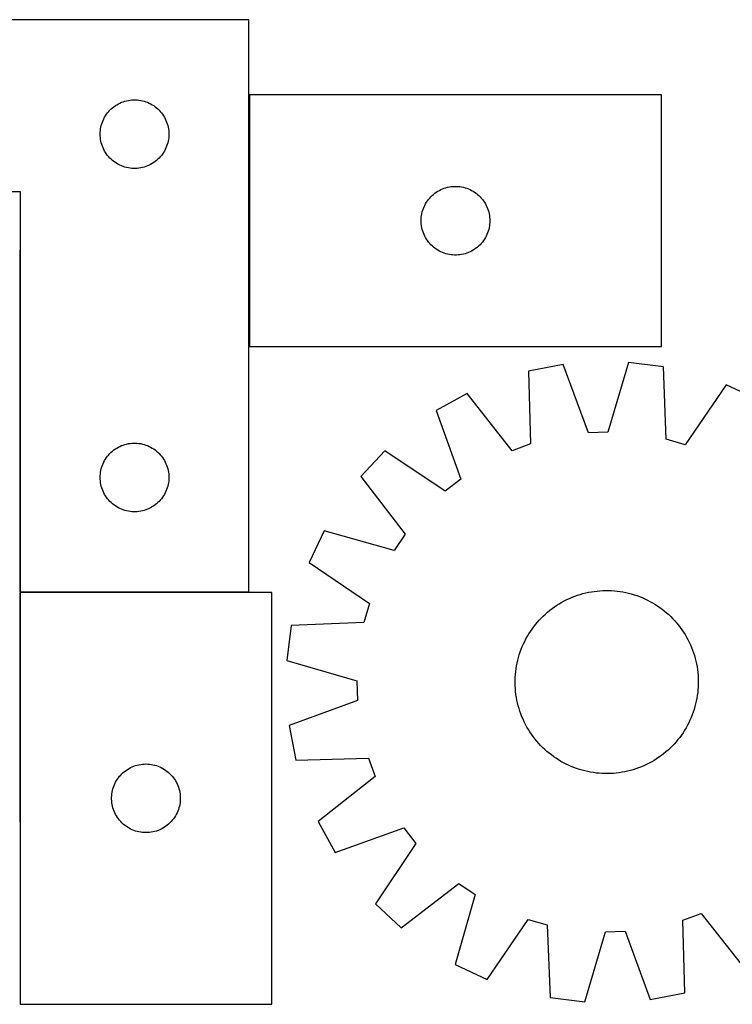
# Model space of a CAD drawing. Header units: millimetres. Extents: x 7 to 1491, y 7 to 438.
# Tile 5 of 6: x 869 to 1180, y 8 to 438. Entities that reach past the tile are written whole.
import ezdxf

# ---------------------------------------------------------------- set-up
doc = ezdxf.new("R2010")
doc.units = ezdxf.units.MM
doc.layers.add('COMMON', color=5, linetype='CONTINUOUS', true_color=0x0000ff)
doc.layers.add('CUT', color=7, linetype='CONTINUOUS', true_color=0x000000)

msp = doc.modelspace()

# ---------------------------------------------------------------- linework, layer by layer
at = {"layer": 'COMMON'}
for p, q in [((969.170105, 405.005926), (969.170105, 295.005926)), ((868.970104, 337.180488), (868.970104, 187.835273)), ((868.970104, 187.635272), (868.970104, 87.180488)), ((969.070105, 187.735273), (869.070105, 187.735273))]:
    msp.add_line(p, q, dxfattribs=at)
at = {"layer": 'CUT'}
for p, q in [((969.070105, 437.835273), (669.070105, 437.835273)), ((969.070105, 187.835273), (969.070105, 437.835273)), ((1149.270106, 405.005926), (969.270106, 405.005926)), ((969.270106, 405.005926), (969.270106, 295.005926)), ((1149.270106, 295.005926), (1149.270106, 405.005926)), ((910.066891, 399.832861), (910.696449, 400.280428)), ((910.696449, 400.280428), (911.348213, 400.694992)), ((911.348213, 400.694992), (912.020454, 401.075455)), ((912.020454, 401.075455), (912.711389, 401.420807)), ((912.711389, 401.420807), (913.419187, 401.730132)), ((913.419187, 401.730132), (914.141969, 402.002611)), ((914.141969, 402.002611), (914.87782, 402.237521)), ((914.87782, 402.237521), (915.624789, 402.434238)), ((915.624789, 402.434238), (916.380894, 402.592242)), ((916.380894, 402.592242), (917.14413, 402.711113)), ((917.14413, 402.711113), (917.912473, 402.790536)), ((917.912473, 402.790536), (918.683886, 402.8303)), ((918.683886, 402.8303), (919.456324, 402.8303)), ((919.456324, 402.8303), (920.227737, 402.790536)), ((920.227737, 402.790536), (920.99608, 402.711113)), ((920.99608, 402.711113), (921.759316, 402.592242)), ((921.759316, 402.592242), (922.515421, 402.434238)), ((922.515421, 402.434238), (923.26239, 402.237521)), ((923.26239, 402.237521), (923.998241, 402.002611)), ((923.998241, 402.002611), (924.721023, 401.730132)), ((924.721023, 401.730132), (925.428821, 401.420807)), ((925.428821, 401.420807), (926.119756, 401.075455)), ((926.119756, 401.075455), (926.791997, 400.694992)), ((926.791997, 400.694992), (927.443761, 400.280428)), ((927.443761, 400.280428), (928.073319, 399.832861)), ((906.015826, 395.223494), (906.413472, 395.885716)), ((906.413472, 395.885716), (906.84468, 396.526589)), ((906.84468, 396.526589), (907.308308, 397.144415)), ((907.308308, 397.144415), (907.803126, 397.737555)), ((907.803126, 397.737555), (908.327822, 398.304435)), ((908.327822, 398.304435), (908.881005, 398.843553)), ((908.881005, 398.843553), (909.461207, 399.353479)), ((909.461207, 399.353479), (910.066891, 399.832861)), ((928.073319, 399.832861), (928.679003, 399.353479)), ((928.679003, 399.353479), (929.259205, 398.843553)), ((929.259205, 398.843553), (929.812388, 398.304435)), ((929.812388, 398.304435), (930.337084, 397.737555)), ((930.337084, 397.737555), (930.831902, 397.144415)), ((930.831902, 397.144415), (931.29553, 396.526589)), ((931.29553, 396.526589), (931.726738, 395.885716)), ((931.726738, 395.885716), (932.124384, 395.223494)), ((904.38727, 390.903554), (904.564689, 391.65534)), ((904.564689, 391.65534), (904.780574, 392.396995)), ((904.780574, 392.396995), (905.034353, 393.126554)), ((905.034353, 393.126554), (905.325351, 393.842081)), ((905.325351, 393.842081), (905.652799, 394.54168)), ((905.652799, 394.54168), (906.015826, 395.223494)), ((932.124384, 395.223494), (932.487411, 394.54168)), ((932.487411, 394.54168), (932.814859, 393.842081)), ((932.814859, 393.842081), (933.105857, 393.126554)), ((933.105857, 393.126554), (933.359636, 392.396995)), ((933.359636, 392.396995), (933.575521, 391.65534)), ((933.575521, 391.65534), (933.75294, 390.903554)), ((904.070105, 387.835273), (904.089994, 388.607454)), ((904.089994, 387.063091), (904.070105, 387.835273)), ((904.089994, 388.607454), (904.149607, 389.377588)), ((904.149607, 389.377588), (904.248787, 390.143631)), ((904.248787, 390.143631), (904.38727, 390.903554)), ((933.75294, 390.903554), (933.891423, 390.143631)), ((933.891423, 390.143631), (933.990603, 389.377588)), ((933.990603, 389.377588), (934.050216, 388.607454)), ((934.050216, 388.607454), (934.070105, 387.835273)), ((934.070105, 387.835273), (934.050216, 387.063091)), ((904.149607, 386.292958), (904.089994, 387.063091)), ((904.248787, 385.526914), (904.149607, 386.292958)), ((904.38727, 384.766992), (904.248787, 385.526914)), ((904.564689, 384.015206), (904.38727, 384.766992)), ((904.780574, 383.27355), (904.564689, 384.015206)), ((905.034353, 382.543991), (904.780574, 383.27355)), ((933.359636, 383.27355), (933.105857, 382.543991)), ((933.575521, 384.015206), (933.359636, 383.27355)), ((933.75294, 384.766992), (933.575521, 384.015206)), ((933.891423, 385.526914), (933.75294, 384.766992)), ((933.990603, 386.292958), (933.891423, 385.526914)), ((934.050216, 387.063091), (933.990603, 386.292958)), ((905.325351, 381.828464), (905.034353, 382.543991)), ((905.652799, 381.128866), (905.325351, 381.828464)), ((906.015826, 380.447052), (905.652799, 381.128866)), ((906.413472, 379.78483), (906.015826, 380.447052)), ((906.84468, 379.143956), (906.413472, 379.78483)), ((907.308308, 378.526131), (906.84468, 379.143956)), ((931.29553, 379.143956), (930.831902, 378.526131)), ((931.726738, 379.78483), (931.29553, 379.143956)), ((932.124384, 380.447052), (931.726738, 379.78483)), ((932.487411, 381.128866), (932.124384, 380.447052)), ((932.814859, 381.828464), (932.487411, 381.128866)), ((933.105857, 382.543991), (932.814859, 381.828464)), ((907.803126, 377.932991), (907.308308, 378.526131)), ((908.327822, 377.36611), (907.803126, 377.932991)), ((908.881005, 376.826992), (908.327822, 377.36611)), ((909.461207, 376.317066), (908.881005, 376.826992)), ((910.066891, 375.837684), (909.461207, 376.317066)), ((910.696449, 375.390118), (910.066891, 375.837684)), ((911.348213, 374.975553), (910.696449, 375.390118)), ((912.020454, 374.595091), (911.348213, 374.975553)), ((912.711389, 374.249739), (912.020454, 374.595091)), ((926.119756, 374.595091), (925.428821, 374.249739)), ((926.791997, 374.975553), (926.119756, 374.595091)), ((927.443761, 375.390118), (926.791997, 374.975553)), ((928.073319, 375.837684), (927.443761, 375.390118)), ((928.679003, 376.317066), (928.073319, 375.837684)), ((929.259205, 376.826992), (928.679003, 376.317066)), ((929.812388, 377.36611), (929.259205, 376.826992)), ((930.337084, 377.932991), (929.812388, 377.36611)), ((930.831902, 378.526131), (930.337084, 377.932991)), ((913.419187, 373.940413), (912.711389, 374.249739)), ((914.141969, 373.667934), (913.419187, 373.940413)), ((914.87782, 373.433025), (914.141969, 373.667934)), ((915.624789, 373.236307), (914.87782, 373.433025)), ((916.380894, 373.078303), (915.624789, 373.236307)), ((917.14413, 372.959433), (916.380894, 373.078303)), ((917.912473, 372.88001), (917.14413, 372.959433)), ((918.683886, 372.840246), (917.912473, 372.88001)), ((919.456324, 372.840246), (918.683886, 372.840246)), ((920.227737, 372.88001), (919.456324, 372.840246)), ((920.99608, 372.959433), (920.227737, 372.88001)), ((921.759316, 373.078303), (920.99608, 372.959433)), ((922.515421, 373.236307), (921.759316, 373.078303)), ((923.26239, 373.433025), (922.515421, 373.236307)), ((923.998241, 373.667934), (923.26239, 373.433025)), ((924.721023, 373.940413), (923.998241, 373.667934)), ((925.428821, 374.249739), (924.721023, 373.940413)), ((669.070105, 362.835273), (869.070105, 362.835273)), ((869.070105, 362.835273), (869.070105, 187.835273)), ((1049.081006, 361.014207), (1049.661208, 361.524133)), ((1049.661208, 361.524133), (1050.266892, 362.003515)), ((1050.266892, 362.003515), (1050.89645, 362.451082)), ((1050.89645, 362.451082), (1051.548214, 362.865646)), ((1051.548214, 362.865646), (1052.220455, 363.246108)), ((1052.220455, 363.246108), (1052.91139, 363.59146)), ((1052.91139, 363.59146), (1053.619188, 363.900786)), ((1053.619188, 363.900786), (1054.34197, 364.173265)), ((1054.34197, 364.173265), (1055.077821, 364.408174)), ((1055.077821, 364.408174), (1055.82479, 364.604892)), ((1055.82479, 364.604892), (1056.580895, 364.762896)), ((1056.580895, 364.762896), (1057.344131, 364.881766)), ((1057.344131, 364.881766), (1058.112474, 364.961189)), ((1058.112474, 364.961189), (1058.883887, 365.000953)), ((1058.883887, 365.000953), (1059.656325, 365.000953)), ((1059.656325, 365.000953), (1060.427738, 364.961189)), ((1060.427738, 364.961189), (1061.196081, 364.881766)), ((1061.196081, 364.881766), (1061.959317, 364.762896)), ((1061.959317, 364.762896), (1062.715422, 364.604892)), ((1062.715422, 364.604892), (1063.462391, 364.408174)), ((1063.462391, 364.408174), (1064.198242, 364.173265)), ((1064.198242, 364.173265), (1064.921024, 363.900786)), ((1064.921024, 363.900786), (1065.628822, 363.59146)), ((1065.628822, 363.59146), (1066.319757, 363.246108)), ((1066.319757, 363.246108), (1066.991998, 362.865646)), ((1066.991998, 362.865646), (1067.643762, 362.451082)), ((1067.643762, 362.451082), (1068.27332, 362.003515)), ((1068.27332, 362.003515), (1068.879004, 361.524133)), ((1068.879004, 361.524133), (1069.459206, 361.014207)), ((1045.8528, 356.712333), (1046.215827, 357.394147)), ((1046.215827, 357.394147), (1046.613473, 358.056369)), ((1046.613473, 358.056369), (1047.044681, 358.697243)), ((1047.044681, 358.697243), (1047.508309, 359.315069)), ((1047.508309, 359.315069), (1048.003127, 359.908208)), ((1048.003127, 359.908208), (1048.527823, 360.475089)), ((1048.527823, 360.475089), (1049.081006, 361.014207)), ((1069.459206, 361.014207), (1070.012389, 360.475089)), ((1070.012389, 360.475089), (1070.537085, 359.908208)), ((1070.537085, 359.908208), (1071.031903, 359.315069)), ((1071.031903, 359.315069), (1071.495531, 358.697243)), ((1071.495531, 358.697243), (1071.926739, 358.056369)), ((1071.926739, 358.056369), (1072.324385, 357.394147)), ((1072.324385, 357.394147), (1072.687412, 356.712333)), ((1044.448788, 352.314285), (1044.587271, 353.074207)), ((1044.587271, 353.074207), (1044.76469, 353.825993)), ((1044.76469, 353.825993), (1044.980575, 354.567649)), ((1044.980575, 354.567649), (1045.234354, 355.297208)), ((1045.234354, 355.297208), (1045.525352, 356.012735)), ((1045.525352, 356.012735), (1045.8528, 356.712333)), ((1072.687412, 356.712333), (1073.01486, 356.012735)), ((1073.01486, 356.012735), (1073.305858, 355.297208)), ((1073.305858, 355.297208), (1073.559637, 354.567649)), ((1073.559637, 354.567649), (1073.775522, 353.825993)), ((1073.775522, 353.825993), (1073.952941, 353.074207)), ((1073.952941, 353.074207), (1074.091424, 352.314285)), ((1044.270106, 350.005926), (1044.289995, 350.778108)), ((1044.289995, 349.233745), (1044.270106, 350.005926)), ((1044.289995, 350.778108), (1044.349608, 351.548241)), ((1044.349608, 348.463611), (1044.289995, 349.233745)), ((1044.349608, 351.548241), (1044.448788, 352.314285)), ((1044.448788, 347.697568), (1044.349608, 348.463611)), ((1074.091424, 352.314285), (1074.190604, 351.548241)), ((1074.190604, 348.463611), (1074.091424, 347.697568)), ((1074.190604, 351.548241), (1074.250217, 350.778108)), ((1074.250217, 349.233745), (1074.190604, 348.463611)), ((1074.250217, 350.778108), (1074.270106, 350.005926)), ((1074.270106, 350.005926), (1074.250217, 349.233745)), ((1044.587271, 346.937645), (1044.448788, 347.697568)), ((1044.76469, 346.18586), (1044.587271, 346.937645)), ((1044.980575, 345.444204), (1044.76469, 346.18586)), ((1045.234354, 344.714645), (1044.980575, 345.444204)), ((1045.525352, 343.999118), (1045.234354, 344.714645)), ((1073.305858, 344.714645), (1073.01486, 343.999118)), ((1073.559637, 345.444204), (1073.305858, 344.714645)), ((1073.775522, 346.18586), (1073.559637, 345.444204)), ((1073.952941, 346.937645), (1073.775522, 346.18586)), ((1074.091424, 347.697568), (1073.952941, 346.937645)), ((1045.8528, 343.299519), (1045.525352, 343.999118)), ((1046.215827, 342.617705), (1045.8528, 343.299519)), ((1046.613473, 341.955483), (1046.215827, 342.617705)), ((1047.044681, 341.31461), (1046.613473, 341.955483)), ((1047.508309, 340.696784), (1047.044681, 341.31461)), ((1048.003127, 340.103645), (1047.508309, 340.696784)), ((1048.527823, 339.536764), (1048.003127, 340.103645)), ((1070.537085, 340.103645), (1070.012389, 339.536764)), ((1071.031903, 340.696784), (1070.537085, 340.103645)), ((1071.495531, 341.31461), (1071.031903, 340.696784)), ((1071.926739, 341.955483), (1071.495531, 341.31461)), ((1072.324385, 342.617705), (1071.926739, 341.955483)), ((1072.687412, 343.299519), (1072.324385, 342.617705)), ((1073.01486, 343.999118), (1072.687412, 343.299519)), ((1049.081006, 338.997646), (1048.527823, 339.536764)), ((1049.661208, 338.48772), (1049.081006, 338.997646)), ((1050.266892, 338.008338), (1049.661208, 338.48772)), ((1050.89645, 337.560771), (1050.266892, 338.008338)), ((1051.548214, 337.146207), (1050.89645, 337.560771)), ((1052.220455, 336.765744), (1051.548214, 337.146207)), ((1052.91139, 336.420392), (1052.220455, 336.765744)), ((1053.619188, 336.111067), (1052.91139, 336.420392)), ((1054.34197, 335.838588), (1053.619188, 336.111067)), ((1055.077821, 335.603678), (1054.34197, 335.838588)), ((1055.82479, 335.406961), (1055.077821, 335.603678)), ((1063.462391, 335.603678), (1062.715422, 335.406961)), ((1064.198242, 335.838588), (1063.462391, 335.603678)), ((1064.921024, 336.111067), (1064.198242, 335.838588)), ((1065.628822, 336.420392), (1064.921024, 336.111067)), ((1066.319757, 336.765744), (1065.628822, 336.420392)), ((1066.991998, 337.146207), (1066.319757, 336.765744)), ((1067.643762, 337.560771), (1066.991998, 337.146207)), ((1068.27332, 338.008338), (1067.643762, 337.560771)), ((1068.879004, 338.48772), (1068.27332, 338.008338)), ((1069.459206, 338.997646), (1068.879004, 338.48772)), ((1070.012389, 339.536764), (1069.459206, 338.997646)), ((1056.580895, 335.248957), (1055.82479, 335.406961)), ((1057.344131, 335.130086), (1056.580895, 335.248957)), ((1058.112474, 335.050663), (1057.344131, 335.130086)), ((1058.883887, 335.010899), (1058.112474, 335.050663)), ((1059.656325, 335.010899), (1058.883887, 335.010899)), ((1060.427738, 335.050663), (1059.656325, 335.010899)), ((1061.196081, 335.130086), (1060.427738, 335.050663)), ((1061.959317, 335.248957), (1061.196081, 335.130086)), ((1062.715422, 335.406961), (1061.959317, 335.248957)), ((969.270106, 295.005926), (1149.270106, 295.005926)), ((1106.290346, 287.131603), (1091.185119, 284.205399)), ((1091.185119, 284.205399), (1092.098352, 252.454167)), ((1117.299992, 257.33626), (1106.290346, 287.131603)), ((1134.812436, 288.109478), (1125.869301, 257.630057)), ((1150.082607, 286.224691), (1134.812436, 288.109478)), ((1151.346135, 254.485469), (1150.082607, 286.224691)), ((1177.510906, 278.340896), (1159.58682, 252.116825)), ((1191.45127, 271.829614), (1177.510906, 278.340896)), ((1064.361181, 274.461574), (1050.899503, 267.010817)), ((1084.039243, 249.526687), (1064.361181, 274.461574)), ((1050.899503, 267.010817), (1061.579709, 237.095805)), ((1125.869301, 257.630057), (1117.299992, 257.33626)), ((1159.58682, 252.116825), (1151.346135, 254.485469)), ((909.461207, 249.353479), (910.066891, 249.832861)), ((910.066891, 249.832861), (910.696449, 250.280428)), ((910.696449, 250.280428), (911.348213, 250.694992)), ((911.348213, 250.694992), (912.020454, 251.075455)), ((912.020454, 251.075455), (912.711389, 251.420807)), ((912.711389, 251.420807), (913.419187, 251.730132)), ((913.419187, 251.730132), (914.141969, 252.002611)), ((914.141969, 252.002611), (914.87782, 252.237521)), ((914.87782, 252.237521), (915.624789, 252.434238)), ((915.624789, 252.434238), (916.380894, 252.592242)), ((916.380894, 252.592242), (917.14413, 252.711113)), ((917.14413, 252.711113), (917.912473, 252.790536)), ((917.912473, 252.790536), (918.683886, 252.8303)), ((918.683886, 252.8303), (919.456324, 252.8303)), ((919.456324, 252.8303), (920.227737, 252.790536)), ((920.227737, 252.790536), (920.99608, 252.711113)), ((920.99608, 252.711113), (921.759316, 252.592242)), ((921.759316, 252.592242), (922.515421, 252.434238)), ((922.515421, 252.434238), (923.26239, 252.237521)), ((923.26239, 252.237521), (923.998241, 252.002611)), ((923.998241, 252.002611), (924.721023, 251.730132)), ((924.721023, 251.730132), (925.428821, 251.420807)), ((925.428821, 251.420807), (926.119756, 251.075455)), ((926.119756, 251.075455), (926.791997, 250.694992)), ((926.791997, 250.694992), (927.443761, 250.280428)), ((927.443761, 250.280428), (928.073319, 249.832861)), ((928.073319, 249.832861), (928.679003, 249.353479)), ((1092.098352, 252.454167), (1084.039243, 249.526687)), ((905.652799, 244.54168), (906.015826, 245.223494)), ((906.015826, 245.223494), (906.413472, 245.885716)), ((906.413472, 245.885716), (906.84468, 246.526589)), ((906.84468, 246.526589), (907.308308, 247.144415)), ((907.308308, 247.144415), (907.803126, 247.737555)), ((907.803126, 247.737555), (908.327822, 248.304435)), ((908.327822, 248.304435), (908.881005, 248.843553)), ((908.881005, 248.843553), (909.461207, 249.353479)), ((928.679003, 249.353479), (929.259205, 248.843553)), ((929.259205, 248.843553), (929.812388, 248.304435)), ((929.812388, 248.304435), (930.337084, 247.737555)), ((930.337084, 247.737555), (930.831902, 247.144415)), ((930.831902, 247.144415), (931.29553, 246.526589)), ((931.29553, 246.526589), (931.726738, 245.885716)), ((931.726738, 245.885716), (932.124384, 245.223494)), ((932.124384, 245.223494), (932.487411, 244.54168)), ((1028.399429, 249.454836), (1017.899022, 238.208858)), ((1054.819682, 231.821205), (1028.399429, 249.454836)), ((904.38727, 240.903554), (904.564689, 241.65534)), ((904.564689, 241.65534), (904.780574, 242.396995)), ((904.780574, 242.396995), (905.034353, 243.126554)), ((905.034353, 243.126554), (905.325351, 243.842081)), ((905.325351, 243.842081), (905.652799, 244.54168)), ((932.487411, 244.54168), (932.814859, 243.842081)), ((932.814859, 243.842081), (933.105857, 243.126554)), ((933.105857, 243.126554), (933.359636, 242.396995)), ((933.359636, 242.396995), (933.575521, 241.65534)), ((933.575521, 241.65534), (933.75294, 240.903554)), ((904.070105, 237.835273), (904.089994, 238.607454)), ((904.089994, 237.063091), (904.070105, 237.835273)), ((904.089994, 238.607454), (904.149607, 239.377588)), ((904.149607, 236.292958), (904.089994, 237.063091)), ((904.149607, 239.377588), (904.248787, 240.143631)), ((904.248787, 240.143631), (904.38727, 240.903554)), ((933.75294, 240.903554), (933.891423, 240.143631)), ((933.891423, 240.143631), (933.990603, 239.377588)), ((933.990603, 239.377588), (934.050216, 238.607454)), ((934.050216, 237.063091), (933.990603, 236.292958)), ((934.050216, 238.607454), (934.070105, 237.835273)), ((934.070105, 237.835273), (934.050216, 237.063091)), ((1017.899022, 238.208858), (1037.300749, 213.058356)), ((1061.579709, 237.095805), (1054.819682, 231.821205)), ((904.248787, 235.526914), (904.149607, 236.292958)), ((904.38727, 234.766992), (904.248787, 235.526914)), ((904.564689, 234.015206), (904.38727, 234.766992)), ((904.780574, 233.27355), (904.564689, 234.015206)), ((905.034353, 232.543991), (904.780574, 233.27355)), ((905.325351, 231.828464), (905.034353, 232.543991)), ((933.105857, 232.543991), (932.814859, 231.828464)), ((933.359636, 233.27355), (933.105857, 232.543991)), ((933.575521, 234.015206), (933.359636, 233.27355)), ((933.75294, 234.766992), (933.575521, 234.015206)), ((933.891423, 235.526914), (933.75294, 234.766992)), ((933.990603, 236.292958), (933.891423, 235.526914)), ((905.652799, 231.128866), (905.325351, 231.828464)), ((906.015826, 230.447052), (905.652799, 231.128866)), ((906.413472, 229.78483), (906.015826, 230.447052)), ((906.84468, 229.143956), (906.413472, 229.78483)), ((907.308308, 228.526131), (906.84468, 229.143956)), ((907.803126, 227.932991), (907.308308, 228.526131)), ((930.831902, 228.526131), (930.337084, 227.932991)), ((931.29553, 229.143956), (930.831902, 228.526131)), ((931.726738, 229.78483), (931.29553, 229.143956)), ((932.124384, 230.447052), (931.726738, 229.78483)), ((932.487411, 231.128866), (932.124384, 230.447052)), ((932.814859, 231.828464), (932.487411, 231.128866)), ((908.327822, 227.36611), (907.803126, 227.932991)), ((908.881005, 226.826992), (908.327822, 227.36611)), ((909.461207, 226.317066), (908.881005, 226.826992)), ((910.066891, 225.837684), (909.461207, 226.317066)), ((910.696449, 225.390118), (910.066891, 225.837684)), ((911.348213, 224.975553), (910.696449, 225.390118)), ((912.020454, 224.595091), (911.348213, 224.975553)), ((912.711389, 224.249739), (912.020454, 224.595091)), ((913.419187, 223.940413), (912.711389, 224.249739)), ((914.141969, 223.667934), (913.419187, 223.940413)), ((924.721023, 223.940413), (923.998241, 223.667934)), ((925.428821, 224.249739), (924.721023, 223.940413)), ((926.119756, 224.595091), (925.428821, 224.249739)), ((926.791997, 224.975553), (926.119756, 224.595091)), ((927.443761, 225.390118), (926.791997, 224.975553)), ((928.073319, 225.837684), (927.443761, 225.390118)), ((928.679003, 226.317066), (928.073319, 225.837684)), ((929.259205, 226.826992), (928.679003, 226.317066)), ((929.812388, 227.36611), (929.259205, 226.826992)), ((930.337084, 227.932991), (929.812388, 227.36611)), ((914.87782, 223.433025), (914.141969, 223.667934)), ((915.624789, 223.236307), (914.87782, 223.433025)), ((916.380894, 223.078303), (915.624789, 223.236307)), ((917.14413, 222.959433), (916.380894, 223.078303)), ((917.912473, 222.88001), (917.14413, 222.959433)), ((918.683886, 222.840246), (917.912473, 222.88001)), ((919.456324, 222.840246), (918.683886, 222.840246)), ((920.227737, 222.88001), (919.456324, 222.840246)), ((920.99608, 222.959433), (920.227737, 222.88001)), ((921.759316, 223.078303), (920.99608, 222.959433)), ((922.515421, 223.236307), (921.759316, 223.078303)), ((923.26239, 223.433025), (922.515421, 223.236307)), ((923.998241, 223.667934), (923.26239, 223.433025)), ((1001.925277, 214.559222), (995.413995, 200.618858)), ((1032.501523, 205.95295), (1001.925277, 214.559222)), ((1037.300749, 213.058356), (1032.501523, 205.95295)), ((995.413995, 200.618858), (1021.638067, 182.694772)), ((869.070105, 187.835273), (969.070105, 187.835273)), ((979.070105, 187.635272), (869.070105, 187.635272)), ((869.070105, 187.635272), (869.070105, 7.635272)), ((979.070105, 7.635272), (979.070105, 187.635272)), ((1109.045325, 184.969375), (1110.201043, 185.462654)), ((1110.201043, 185.462654), (1111.371684, 185.919389)), ((1111.371684, 185.919389), (1112.556094, 186.339127)), ((1112.556094, 186.339127), (1113.753103, 186.721455)), ((1113.753103, 186.721455), (1114.961531, 187.065995)), ((1114.961531, 187.065995), (1116.180186, 187.372407)), ((1116.180186, 187.372407), (1117.407863, 187.64039)), ((1117.407863, 187.64039), (1118.643353, 187.869678)), ((1118.643353, 187.869678), (1119.885434, 188.060045)), ((1119.885434, 188.060045), (1121.132883, 188.211303)), ((1121.132883, 188.211303), (1122.384467, 188.323304)), ((1122.384467, 188.323304), (1123.638952, 188.395936)), ((1123.638952, 188.395936), (1124.895098, 188.429128)), ((1124.895098, 188.429128), (1126.151668, 188.422847)), ((1126.151668, 188.422847), (1127.407421, 188.377099)), ((1127.407421, 188.377099), (1128.661116, 188.29193)), ((1128.661116, 188.29193), (1129.911518, 188.167423)), ((1129.911518, 188.167423), (1131.157392, 188.003702)), ((1131.157392, 188.003702), (1132.397509, 187.800927)), ((1132.397509, 187.800927), (1133.630644, 187.5593)), ((1133.630644, 187.5593), (1134.855582, 187.279058)), ((1134.855582, 187.279058), (1136.071112, 186.960478)), ((1136.071112, 186.960478), (1137.276035, 186.603875)), ((1137.276035, 186.603875), (1138.469163, 186.2096)), ((1138.469163, 186.2096), (1139.649318, 185.778042)), ((1139.649318, 185.778042), (1140.815335, 185.309628)), ((1140.815335, 185.309628), (1141.966063, 184.80482)), ((1021.638067, 182.694772), (1019.269423, 174.454087)), ((1101.466848, 180.538455), (1102.487126, 181.271967)), ((1102.487126, 181.271967), (1103.529941, 181.973069)), ((1103.529941, 181.973069), (1104.594264, 182.64107)), ((1104.594264, 182.64107), (1105.679043, 183.275309)), ((1105.679043, 183.275309), (1106.78321, 183.875162)), ((1106.78321, 183.875162), (1107.905673, 184.440037)), ((1107.905673, 184.440037), (1109.045325, 184.969375)), ((1141.966063, 184.80482), (1143.100367, 184.264115)), ((1143.100367, 184.264115), (1144.217127, 183.688048)), ((1144.217127, 183.688048), (1145.315242, 183.077187)), ((1145.315242, 183.077187), (1146.393627, 182.432135)), ((1146.393627, 182.432135), (1147.451218, 181.753528)), ((1147.451218, 181.753528), (1148.486972, 181.042036)), ((1148.486972, 181.042036), (1149.499866, 180.298361)), ((1095.873156, 175.499466), (1096.737916, 176.411167)), ((1096.737916, 176.411167), (1097.630887, 177.295254)), ((1097.630887, 177.295254), (1098.551186, 178.150857)), ((1098.551186, 178.150857), (1099.497907, 178.97713)), ((1099.497907, 178.97713), (1100.470114, 179.773258)), ((1100.470114, 179.773258), (1101.466848, 180.538455)), ((1149.499866, 180.298361), (1150.488901, 179.523238)), ((1150.488901, 179.523238), (1151.453101, 178.717431)), ((1151.453101, 178.717431), (1152.391515, 177.881735)), ((1152.391515, 177.881735), (1153.303215, 177.016975)), ((1153.303215, 177.016975), (1154.187302, 176.124005)), ((987.5302, 173.190559), (985.645413, 157.920388)), ((1019.269423, 174.454087), (987.5302, 173.190559)), ((1092.712855, 171.594924), (1093.45653, 172.607818)), ((1093.45653, 172.607818), (1094.231653, 173.596853)), ((1094.231653, 173.596853), (1095.037461, 174.561053)), ((1095.037461, 174.561053), (1095.873156, 175.499466)), ((1154.187302, 176.124005), (1155.042905, 175.203705)), ((1155.042905, 175.203705), (1155.869178, 174.256985)), ((1155.869178, 174.256985), (1156.665306, 173.284778)), ((1156.665306, 173.284778), (1157.430503, 172.288043)), ((1157.430503, 172.288043), (1158.164015, 171.267765)), ((1090.066843, 167.325079), (1090.677704, 168.423193)), ((1090.677704, 168.423193), (1091.322757, 169.501579)), ((1091.322757, 169.501579), (1092.001364, 170.55917)), ((1092.001364, 170.55917), (1092.712855, 171.594924)), ((1158.164015, 171.267765), (1158.865117, 170.22495)), ((1158.865117, 170.22495), (1159.533118, 169.160628)), ((1159.533118, 169.160628), (1160.167357, 168.075848)), ((1160.167357, 168.075848), (1160.76721, 166.971682)), ((1087.976849, 162.75727), (1088.445263, 163.923287)), ((1088.445263, 163.923287), (1088.950072, 165.074015)), ((1088.950072, 165.074015), (1089.490776, 166.208319)), ((1089.490776, 166.208319), (1090.066843, 167.325079)), ((1160.76721, 166.971682), (1161.332085, 165.849219)), ((1161.332085, 165.849219), (1161.861423, 164.709566)), ((1161.861423, 164.709566), (1162.354702, 163.553849)), ((1162.354702, 163.553849), (1162.811437, 162.383208)), ((1086.475833, 157.963533), (1086.794413, 159.179064)), ((1086.794413, 159.179064), (1087.151017, 160.383987)), ((1087.151017, 160.383987), (1087.545292, 161.577115)), ((1087.545292, 161.577115), (1087.976849, 162.75727)), ((1162.811437, 162.383208), (1163.231175, 161.198798)), ((1163.231175, 161.198798), (1163.613503, 160.001788)), ((1163.613503, 160.001788), (1163.958043, 158.79336)), ((985.645413, 157.920388), (1016.124834, 148.977253)), ((1085.75119, 154.265344), (1085.953964, 155.505461)), ((1085.953964, 155.505461), (1086.195592, 156.738596)), ((1086.195592, 156.738596), (1086.475833, 157.963533)), ((1163.958043, 158.79336), (1164.264455, 157.574706)), ((1164.264455, 157.574706), (1164.532438, 156.347028)), ((1164.532438, 156.347028), (1164.761726, 155.111539)), ((1164.761726, 155.111539), (1164.952093, 153.869457)), ((1085.377792, 150.515372), (1085.462961, 151.769068)), ((1085.462961, 151.769068), (1085.587468, 153.01947)), ((1085.587468, 153.01947), (1085.75119, 154.265344)), ((1164.952093, 153.869457), (1165.103351, 152.622008)), ((1165.103351, 152.622008), (1165.215352, 151.370424)), ((1165.215352, 151.370424), (1165.287984, 150.11594)), ((1016.124834, 148.977253), (1016.418631, 140.407944)), ((1085.325764, 148.00305), (1085.332045, 149.25962)), ((1085.358955, 146.746903), (1085.325764, 148.00305)), ((1085.332045, 149.25962), (1085.377792, 150.515372)), ((1085.431588, 145.492419), (1085.358955, 146.746903)), ((1165.269147, 146.347471), (1165.183978, 145.093775)), ((1165.314895, 147.603223), (1165.269147, 146.347471)), ((1165.287984, 150.11594), (1165.321176, 148.859793)), ((1165.321176, 148.859793), (1165.314895, 147.603223)), ((1085.543588, 144.240835), (1085.431588, 145.492419)), ((1085.694847, 142.993386), (1085.543588, 144.240835)), ((1085.885214, 141.751305), (1085.694847, 142.993386)), ((1164.89575, 142.597499), (1164.692975, 141.357383)), ((1165.059471, 143.843373), (1164.89575, 142.597499)), ((1165.183978, 145.093775), (1165.059471, 143.843373)), ((1016.418631, 140.407944), (986.623289, 129.398298)), ((1086.114502, 140.515815), (1085.885214, 141.751305)), ((1086.382484, 139.288138), (1086.114502, 140.515815)), ((1086.688897, 138.069483), (1086.382484, 139.288138)), ((1087.033437, 136.861055), (1086.688897, 138.069483)), ((1163.852526, 137.68378), (1163.495923, 136.478856)), ((1164.171106, 138.89931), (1163.852526, 137.68378)), ((1164.451348, 140.124247), (1164.171106, 138.89931)), ((1164.692975, 141.357383), (1164.451348, 140.124247)), ((1087.415765, 135.664045), (1087.033437, 136.861055)), ((1087.835503, 134.479636), (1087.415765, 135.664045)), ((1088.292237, 133.308994), (1087.835503, 134.479636)), ((1162.67009, 134.105573), (1162.201676, 132.939557)), ((1163.101648, 135.285728), (1162.67009, 134.105573)), ((1163.495923, 136.478856), (1163.101648, 135.285728)), ((986.623289, 129.398298), (989.549492, 114.293071)), ((1088.785517, 132.153277), (1088.292237, 133.308994)), ((1089.314855, 131.013625), (1088.785517, 132.153277)), ((1089.879729, 129.891161), (1089.314855, 131.013625)), ((1090.479582, 128.786995), (1089.879729, 129.891161)), ((1160.580096, 129.537764), (1159.969235, 128.43965)), ((1161.156163, 130.654525), (1160.580096, 129.537764)), ((1161.696868, 131.788829), (1161.156163, 130.654525)), ((1162.201676, 132.939557), (1161.696868, 131.788829)), ((1091.113822, 127.702216), (1090.479582, 128.786995)), ((1091.781822, 126.637893), (1091.113822, 127.702216)), ((1092.482924, 125.595078), (1091.781822, 126.637893)), ((1093.216436, 124.5748), (1092.482924, 125.595078)), ((1157.934084, 125.267919), (1157.190409, 124.255025)), ((1158.645576, 126.303673), (1157.934084, 125.267919)), ((1159.324183, 127.361265), (1158.645576, 126.303673)), ((1159.969235, 128.43965), (1159.324183, 127.361265)), ((1093.981633, 123.578066), (1093.216436, 124.5748)), ((1094.777762, 122.605858), (1093.981633, 123.578066)), ((1095.604035, 121.659138), (1094.777762, 122.605858)), ((1096.459637, 120.738838), (1095.604035, 121.659138)), ((1097.343725, 119.845868), (1096.459637, 120.738838)), ((1154.773783, 121.363377), (1153.909023, 120.451677)), ((1155.609479, 122.30179), (1154.773783, 121.363377)), ((1156.415286, 123.26599), (1155.609479, 122.30179)), ((1157.190409, 124.255025), (1156.415286, 123.26599)), ((1098.255425, 118.981108), (1097.343725, 119.845868)), ((1099.193838, 118.145412), (1098.255425, 118.981108)), ((1100.158038, 117.339605), (1099.193838, 118.145412)), ((1101.147073, 116.564482), (1100.158038, 117.339605)), ((1102.159968, 115.820807), (1101.147073, 116.564482)), ((1149.180091, 116.324388), (1148.159813, 115.590876)), ((1150.176826, 117.089585), (1149.180091, 116.324388)), ((1151.149033, 117.885713), (1150.176826, 117.089585)), ((1152.095753, 118.711986), (1151.149033, 117.885713)), ((1153.016053, 119.567589), (1152.095753, 118.711986)), ((1153.909023, 120.451677), (1153.016053, 119.567589)), ((918.778824, 111.671024), (919.508383, 111.924802)), ((919.508383, 111.924802), (920.250038, 112.140688)), ((920.250038, 112.140688), (921.001824, 112.318107)), ((921.001824, 112.318107), (921.761746, 112.45659)), ((921.761746, 112.45659), (922.52779, 112.55577)), ((922.52779, 112.55577), (923.297924, 112.615383)), ((923.297924, 112.615383), (924.070105, 112.635272)), ((924.070105, 112.635272), (924.842286, 112.615383)), ((924.842286, 112.615383), (925.61242, 112.55577)), ((925.61242, 112.55577), (926.378464, 112.45659)), ((926.378464, 112.45659), (927.138386, 112.318107)), ((927.138386, 112.318107), (927.890172, 112.140688)), ((927.890172, 112.140688), (928.631827, 111.924802)), ((928.631827, 111.924802), (929.361386, 111.671024)), ((989.549492, 114.293071), (1021.300724, 115.206304)), ((1021.300724, 115.206304), (1024.228204, 107.147195)), ((1103.195721, 115.109315), (1102.159968, 115.820807)), ((1104.253313, 114.430709), (1103.195721, 115.109315)), ((1105.331698, 113.785656), (1104.253313, 114.430709)), ((1106.429812, 113.174795), (1105.331698, 113.785656)), ((1107.546573, 112.598728), (1106.429812, 113.174795)), ((1108.680877, 112.058023), (1107.546573, 112.598728)), ((1109.831605, 111.553215), (1108.680877, 112.058023)), ((1141.601614, 111.893469), (1140.445897, 111.400189)), ((1142.741267, 112.422807), (1141.601614, 111.893469)), ((1143.86373, 112.987681), (1142.741267, 112.422807)), ((1144.967896, 113.587534), (1143.86373, 112.987681)), ((1146.052676, 114.221774), (1144.967896, 113.587534)), ((1147.116998, 114.889774), (1146.052676, 114.221774)), ((1148.159813, 115.590876), (1147.116998, 114.889774)), ((912.551898, 107.244169), (913.061824, 107.824372)), ((913.061824, 107.824372), (913.600943, 108.377555)), ((913.600943, 108.377555), (914.167823, 108.902251)), ((914.167823, 108.902251), (914.760963, 109.397069)), ((914.760963, 109.397069), (915.378789, 109.860697)), ((915.378789, 109.860697), (916.019662, 110.291905)), ((916.019662, 110.291905), (916.681884, 110.68955)), ((916.681884, 110.68955), (917.363698, 111.052578)), ((917.363698, 111.052578), (918.063296, 111.380025)), ((918.063296, 111.380025), (918.778824, 111.671024)), ((929.361386, 111.671024), (930.076914, 111.380025)), ((930.076914, 111.380025), (930.776512, 111.052578)), ((930.776512, 111.052578), (931.458326, 110.68955)), ((931.458326, 110.68955), (932.120548, 110.291905)), ((932.120548, 110.291905), (932.761421, 109.860697)), ((932.761421, 109.860697), (933.379247, 109.397069)), ((933.379247, 109.397069), (933.972387, 108.902251)), ((933.972387, 108.902251), (934.539267, 108.377555)), ((934.539267, 108.377555), (935.078385, 107.824372)), ((935.078385, 107.824372), (935.588312, 107.244169)), ((1110.997622, 111.084801), (1109.831605, 111.553215)), ((1112.177776, 110.653244), (1110.997622, 111.084801)), ((1113.370904, 110.258969), (1112.177776, 110.653244)), ((1114.575828, 109.902365), (1113.370904, 110.258969)), ((1115.791358, 109.583785), (1114.575828, 109.902365)), ((1117.016295, 109.303543), (1115.791358, 109.583785)), ((1118.249431, 109.061916), (1117.016295, 109.303543)), ((1119.489547, 108.859142), (1118.249431, 109.061916)), ((1120.735421, 108.69542), (1119.489547, 108.859142)), ((1121.985823, 108.570913), (1120.735421, 108.69542)), ((1123.239519, 108.485744), (1121.985823, 108.570913)), ((1124.495271, 108.439996), (1123.239519, 108.485744)), ((1125.751841, 108.433715), (1124.495271, 108.439996)), ((1127.007988, 108.466907), (1125.751841, 108.433715)), ((1128.262472, 108.539539), (1127.007988, 108.466907)), ((1129.514057, 108.65154), (1128.262472, 108.539539)), ((1130.761505, 108.802798), (1129.514057, 108.65154)), ((1132.003587, 108.993166), (1130.761505, 108.802798)), ((1133.239076, 109.222454), (1132.003587, 108.993166)), ((1134.466754, 109.490436), (1133.239076, 109.222454)), ((1135.685408, 109.796849), (1134.466754, 109.490436)), ((1136.893836, 110.141389), (1135.685408, 109.796849)), ((1138.090846, 110.523717), (1136.893836, 110.141389)), ((1139.275256, 110.943455), (1138.090846, 110.523717)), ((1140.445897, 111.400189), (1139.275256, 110.943455)), ((909.902767, 102.563407), (910.175245, 103.28619)), ((910.175245, 103.28619), (910.484571, 103.993988)), ((910.484571, 103.993988), (910.829923, 104.684923)), ((910.829923, 104.684923), (911.210386, 105.357164)), ((911.210386, 105.357164), (911.62495, 106.008928)), ((911.62495, 106.008928), (912.072516, 106.638486)), ((912.072516, 106.638486), (912.551898, 107.244169)), ((935.588312, 107.244169), (936.067694, 106.638486)), ((936.067694, 106.638486), (936.51526, 106.008928)), ((936.51526, 106.008928), (936.929824, 105.357164)), ((936.929824, 105.357164), (937.310287, 104.684923)), ((937.310287, 104.684923), (937.655639, 103.993988)), ((937.655639, 103.993988), (937.964965, 103.28619)), ((937.964965, 103.28619), (938.237443, 102.563407)), ((1024.228204, 107.147195), (999.293317, 87.469132)), ((909.114842, 98.792904), (909.194265, 99.561247)), ((909.194265, 99.561247), (909.313136, 100.324483)), ((909.313136, 100.324483), (909.471139, 101.080588)), ((909.471139, 101.080588), (909.667857, 101.827556)), ((909.667857, 101.827556), (909.902767, 102.563407)), ((938.237443, 102.563407), (938.472353, 101.827556)), ((938.472353, 101.827556), (938.669071, 101.080588)), ((938.669071, 101.080588), (938.827074, 100.324483)), ((938.827074, 100.324483), (938.945945, 99.561247)), ((938.945945, 99.561247), (939.025368, 98.792904)), ((909.075078, 98.02149), (909.114842, 98.792904)), ((909.075078, 97.249053), (909.075078, 98.02149)), ((909.114842, 96.47764), (909.075078, 97.249053)), ((909.194265, 95.709296), (909.114842, 96.47764)), ((909.313136, 94.94606), (909.194265, 95.709296)), ((909.471139, 94.189956), (909.313136, 94.94606)), ((938.827074, 94.94606), (938.669071, 94.189956)), ((938.945945, 95.709296), (938.827074, 94.94606)), ((939.025368, 96.47764), (938.945945, 95.709296)), ((939.025368, 98.792904), (939.065132, 98.02149)), ((939.065132, 97.249053), (939.025368, 96.47764)), ((939.065132, 98.02149), (939.065132, 97.249053)), ((909.667857, 93.442987), (909.471139, 94.189956)), ((909.902767, 92.707136), (909.667857, 93.442987)), ((910.175245, 91.984353), (909.902767, 92.707136)), ((910.484571, 91.276556), (910.175245, 91.984353)), ((910.829923, 90.585621), (910.484571, 91.276556)), ((911.210386, 89.91338), (910.829923, 90.585621)), ((937.310287, 90.585621), (936.929824, 89.91338)), ((937.655639, 91.276556), (937.310287, 90.585621)), ((937.964965, 91.984353), (937.655639, 91.276556)), ((938.237443, 92.707136), (937.964965, 91.984353)), ((938.472353, 93.442987), (938.237443, 92.707136)), ((938.669071, 94.189956), (938.472353, 93.442987)), ((911.62495, 89.261616), (911.210386, 89.91338)), ((912.072516, 88.632058), (911.62495, 89.261616)), ((912.551898, 88.026374), (912.072516, 88.632058)), ((913.061824, 87.446172), (912.551898, 88.026374)), ((913.600943, 86.892989), (913.061824, 87.446172)), ((914.167823, 86.368293), (913.600943, 86.892989)), ((914.760963, 85.873475), (914.167823, 86.368293)), ((933.972387, 86.368293), (933.379247, 85.873475)), ((934.539267, 86.892989), (933.972387, 86.368293)), ((935.078385, 87.446172), (934.539267, 86.892989)), ((935.588312, 88.026374), (935.078385, 87.446172)), ((936.067694, 88.632058), (935.588312, 88.026374)), ((936.51526, 89.261616), (936.067694, 88.632058)), ((936.929824, 89.91338), (936.51526, 89.261616)), ((999.293317, 87.469132), (1006.744074, 74.007455)), ((915.378789, 85.409847), (914.760963, 85.873475)), ((916.019662, 84.978638), (915.378789, 85.409847)), ((916.681884, 84.580993), (916.019662, 84.978638)), ((917.363698, 84.217966), (916.681884, 84.580993)), ((918.063296, 83.890518), (917.363698, 84.217966)), ((918.778824, 83.599519), (918.063296, 83.890518)), ((919.508383, 83.345741), (918.778824, 83.599519)), ((920.250038, 83.129856), (919.508383, 83.345741)), ((921.001824, 82.952436), (920.250038, 83.129856)), ((921.761746, 82.813953), (921.001824, 82.952436)), ((922.52779, 82.714774), (921.761746, 82.813953)), ((923.297924, 82.65516), (922.52779, 82.714774)), ((924.070105, 82.635272), (923.297924, 82.65516)), ((924.842286, 82.65516), (924.070105, 82.635272)), ((925.61242, 82.714774), (924.842286, 82.65516)), ((926.378464, 82.813953), (925.61242, 82.714774)), ((927.138386, 82.952436), (926.378464, 82.813953)), ((927.890172, 83.129856), (927.138386, 82.952436)), ((928.631827, 83.345741), (927.890172, 83.129856)), ((929.361386, 83.599519), (928.631827, 83.345741)), ((930.076914, 83.890518), (929.361386, 83.599519)), ((930.776512, 84.217966), (930.076914, 83.890518)), ((931.458326, 84.580993), (930.776512, 84.217966)), ((932.120548, 84.978638), (931.458326, 84.580993)), ((932.761421, 85.409847), (932.120548, 84.978638)), ((933.379247, 85.873475), (932.761421, 85.409847)), ((1006.744074, 74.007455), (1036.659086, 84.687661)), ((1036.659086, 84.687661), (1041.933686, 77.927634)), ((1041.933686, 77.927634), (1024.300055, 51.50738)), ((1035.546033, 41.006974), (1060.696535, 60.408701)), ((1060.696535, 60.408701), (1067.801941, 55.609475)), ((1067.801941, 55.609475), (1059.195669, 25.033229)), ((1024.300055, 51.50738), (1035.546033, 41.006974)), ((1158.548587, 44.408676), (1166.607696, 47.336156)), ((1166.607696, 47.336156), (1186.285759, 22.401269)), ((1073.136034, 18.521947), (1091.060119, 44.746019)), ((1091.060119, 44.746019), (1099.300804, 42.377375)), ((1159.46182, 12.657444), (1158.548587, 44.408676)), ((1099.300804, 42.377375), (1100.564333, 10.638152)), ((1115.834504, 8.753365), (1124.777638, 39.232786)), ((1124.777638, 39.232786), (1133.346947, 39.526583)), ((1133.346947, 39.526583), (1144.356593, 9.731241)), ((1059.195669, 25.033229), (1073.136034, 18.521947)), ((1100.564333, 10.638152), (1115.834504, 8.753365)), ((1144.356593, 9.731241), (1159.46182, 12.657444)), ((869.070105, 7.635272), (979.070105, 7.635272))]:
    msp.add_line(p, q, dxfattribs=at)

doc.saveas('drawing.dxf')
